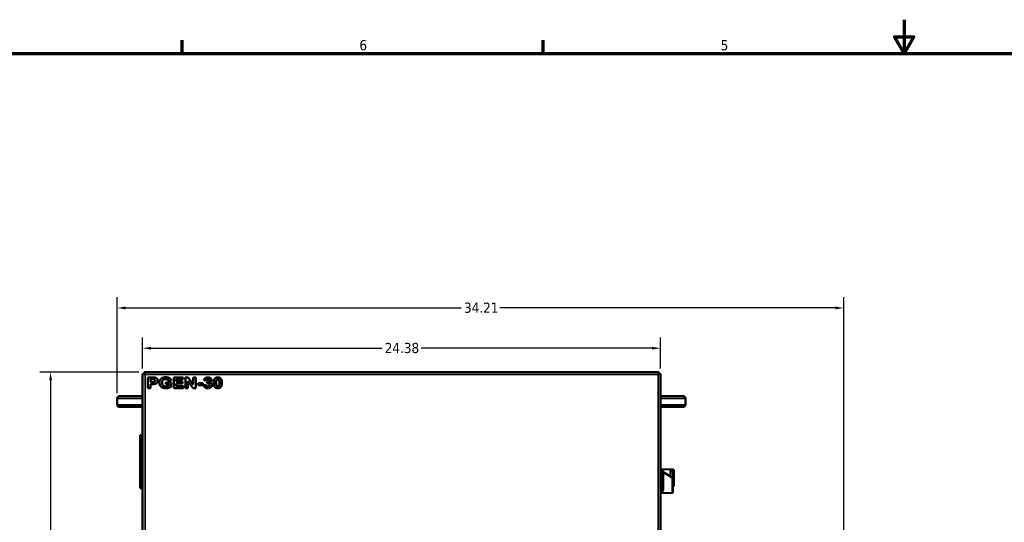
# Model space of a CAD drawing. Header units: inches. Extents: x 0 to 136, y 2 to 86.
# Tile 71 of 160: x 26 to 73, y 62 to 86. Entities that reach past the tile are written whole.
import ezdxf

# ---------------------------------------------------------------- set-up
doc = ezdxf.new("R2010")
doc.units = ezdxf.units.IN
doc.header["$LTSCALE"] = 4
doc.header["$MEASUREMENT"] = 0
for name, color, linetype, lineweight in [('Border (ANSI)', 7, 'Continuous', 70), ('Dimension (ANSI)', 7, 'Continuous', 25), ('Visible (ANSI)', 7, 'Continuous', 50), ('Visible Narrow (ANSI)', 7, 'Continuous', 35)]:
    doc.layers.add(name, color=color, linetype=linetype, lineweight=lineweight)
doc.styles.add('Note Text (ANSI)', font='tahoma.ttf')
doc.dimstyles.new('Default (ANSI)', dxfattribs={"dimscale": 4, "dimtxt": 0.12, "dimasz": 0.098425, "dimexe": 0.125, "dimexo": 0.0625, "dimgap": 0.031496, "dimtad": 0, "dimtih": 1, "dimtoh": 1, "dimrnd": 1e-08, "dimzin": 4, "dimdsep": 46, "dimtxsty": 'Note Text (ANSI)', "dimcen": 0.09, "dimdle": 0.393701, "dimclrd": 256, "dimclre": 256, "dimclrt": 256, "dimadec": 0, "dimazin": 1, "dimtfac": 1, "dimtofl": 0, "dimtmove": 0, "dimatfit": 3, "dimfxl": 1, "dimtolj": 1, "dimtzin": 4, "dimlwd": -1, "dimlwe": -1, "dimarcsym": 0})

# ---------------------------------------------------------------- blocks, each defined once
blk = doc.blocks.new('Borders Default Border')
at = {"layer": 'Border (ANSI)'}
for p, q in [((8.5, 21), (8.5, 21.16)), ((12.75, 21), (12.75, 21.16))]:
    blk.add_line(p, q, dxfattribs=at)
at = {"layer": 'Border (ANSI)', "flags": 128}
for points in [[(17, 21.4), (17, 21), (16.885, 21.2), (17.115, 21.2), (17, 21)], [(0.5, 1), (0.5, 21), (33.5, 21), (33.5, 1), (0.5, 1)]]:
    blk.add_lwpolyline(points, dxfattribs=at)
at = {"layer": 'Border (ANSI)', "char_height": 0.12, "attachment_point": 7, "style": 'Note Text (ANSI)'}
for s, insert in [('6', (10.587, 21.037)), ('5', (14.84, 21.037))]:
    blk.add_mtext(s, dxfattribs=dict(at, insert=insert))
blk = doc.blocks.new('*D8')
at = {"layer": 'Defpoints', "color": 0, "transparency": 16777216}
for p in [(27.807, 69), (32.216, 69), (32.574, 16.802)]:
    blk.add_point(p, dxfattribs=at)
at = {"layer": 'Dimension (ANSI)', "transparency": 16777216}
for p, q in [((31.966, 69), (27.307, 69)), ((27.807, 68.607), (27.807, 43.277)), ((27.807, 17.196), (27.807, 42.525)), ((32.324, 16.802), (27.307, 16.802))]:
    blk.add_line(p, q, dxfattribs=at)
for points in [[(27.741, 68.607), (27.873, 68.607), (27.807, 69)], [(27.741, 17.196), (27.873, 17.196), (27.807, 16.802)]]:
    blk.add_solid(points, dxfattribs=at)
at = {"layer": 'Dimension (ANSI)', "transparency": 16777216, "insert": (27.02, 43.151), "char_height": 0.48, "attachment_point": 1, "style": 'Note Text (ANSI)'}
blk.add_mtext('\\A1;52.20', dxfattribs=at)
blk = doc.blocks.new('*D9')
at = {"layer": 'Defpoints', "color": 0, "transparency": 16777216}
for p in [(65.154, 72.023), (30.949, 67.764), (65.154, 51.844)]:
    blk.add_point(p, dxfattribs=at)
at = {"layer": 'Dimension (ANSI)', "transparency": 16777216}
for p, q in [((30.949, 68.014), (30.949, 72.523)), ((65.154, 52.094), (65.154, 72.523)), ((31.343, 72.023), (47.147, 72.023)), ((64.76, 72.023), (48.956, 72.023))]:
    blk.add_line(p, q, dxfattribs=at)
for points in [[(31.343, 72.089), (31.343, 71.958), (30.949, 72.023)], [(64.76, 72.089), (64.76, 71.958), (65.154, 72.023)]]:
    blk.add_solid(points, dxfattribs=at)
at = {"layer": 'Dimension (ANSI)', "transparency": 16777216, "insert": (47.273, 72.273), "char_height": 0.48, "attachment_point": 1, "style": 'Note Text (ANSI)'}
blk.add_mtext('\\A1;34.21', dxfattribs=at)
blk = doc.blocks.new('*D10')
at = {"layer": 'Defpoints', "color": 0, "transparency": 16777216}
for p in [(56.525, 70.127), (32.142, 68.926), (56.525, 68.926)]:
    blk.add_point(p, dxfattribs=at)
at = {"layer": 'Dimension (ANSI)', "transparency": 16777216}
for p, q in [((32.142, 69.176), (32.142, 70.627)), ((56.525, 69.176), (56.525, 70.627)), ((32.536, 70.127), (43.416, 70.127)), ((56.131, 70.127), (45.251, 70.127))]:
    blk.add_line(p, q, dxfattribs=at)
for points in [[(32.536, 70.193), (32.536, 70.061), (32.142, 70.127)], [(56.131, 70.193), (56.131, 70.061), (56.525, 70.127)]]:
    blk.add_solid(points, dxfattribs=at)
at = {"layer": 'Dimension (ANSI)', "transparency": 16777216, "insert": (43.542, 70.378), "char_height": 0.48, "attachment_point": 1, "style": 'Note Text (ANSI)'}
blk.add_mtext('\\A1;24.38', dxfattribs=at)

msp = doc.modelspace()

# ---------------------------------------------------------------- linework, layer by layer
at = {"layer": 'Visible (ANSI)'}
for p, q in [((32.14, 68.926), (32.14, 66.031)), ((32.142, 68.926), (32.14, 68.926)), ((32.185, 68.926), (32.142, 68.926)), ((32.216, 68.926), (32.185, 68.926)), ((32.214, 69), (32.216, 69)), ((32.214, 69), (32.214, 68.926)), ((32.214, 68.926), (32.216, 68.926)), ((32.216, 69), (56.451, 69)), ((32.216, 68.926), (32.216, 68.926)), ((32.216, 68.926), (32.216, 68.926)), ((32.216, 68.926), (32.216, 68.926)), ((32.217, 68.926), (32.216, 68.926)), ((32.217, 68.926), (32.217, 68.958)), ((32.256, 68.887), (32.256, 68.887)), ((32.256, 68.887), (32.256, 68.887)), ((32.393, 68.75), (32.393, 68.75)), ((32.587, 68.75), (32.393, 68.75)), ((32.393, 68.25), (32.393, 68.75)), ((32.393, 68.75), (32.393, 68.25)), ((32.514, 68.666), (32.572, 68.666)), ((32.514, 68.523), (32.514, 68.666)), ((33.228, 68.759), (33.228, 68.759)), ((33.603, 68.75), (33.603, 68.75)), ((34.047, 68.75), (33.603, 68.75)), ((33.603, 68.25), (33.603, 68.75)), ((33.603, 68.75), (33.603, 68.25)), ((33.724, 68.666), (34.047, 68.666)), ((33.724, 68.555), (33.724, 68.666)), ((34.047, 68.666), (34.047, 68.75)), ((34.163, 68.75), (34.163, 68.75)), ((34.28, 68.75), (34.163, 68.75)), ((34.163, 68.25), (34.163, 68.75)), ((34.163, 68.75), (34.163, 68.25)), ((34.526, 68.415), (34.28, 68.75)), ((34.526, 68.415), (34.526, 68.75)), ((34.526, 68.75), (34.526, 68.415)), ((34.526, 68.75), (34.526, 68.75)), ((34.638, 68.75), (34.526, 68.75)), ((34.638, 68.25), (34.638, 68.75)), ((35.131, 68.607), (35.025, 68.621)), ((35.025, 68.621), (35.131, 68.607)), ((35.025, 68.621), (35.025, 68.621)), ((35.21, 68.752), (35.21, 68.752)), ((35.68, 68.752), (35.68, 68.752)), ((56.412, 68.887), (56.412, 68.887)), ((56.449, 68.924), (56.449, 68.924)), ((56.451, 68.926), (56.451, 68.958)), ((56.451, 68.926), (56.451, 68.926)), ((56.451, 68.926), (56.451, 68.926)), ((56.451, 68.926), (56.451, 68.926)), ((56.451, 68.926), (56.451, 68.926)), ((56.451, 68.926), (56.451, 68.926)), ((56.451, 68.926), (56.483, 68.926)), ((56.483, 68.926), (56.525, 68.926)), ((56.525, 20.676), (56.525, 68.926)), ((32.393, 68.25), (32.514, 68.25)), ((32.393, 68.25), (32.393, 68.25)), ((32.58, 68.523), (32.514, 68.523)), ((32.514, 68.439), (32.593, 68.439)), ((32.514, 68.25), (32.514, 68.439)), ((33.23, 68.518), (33.23, 68.518)), ((33.491, 68.518), (33.23, 68.518)), ((33.23, 68.434), (33.23, 68.518)), ((33.23, 68.518), (33.23, 68.434)), ((33.23, 68.434), (33.369, 68.434)), ((33.23, 68.434), (33.23, 68.434)), ((33.235, 68.242), (33.235, 68.242)), ((33.363, 68.593), (33.483, 68.612)), ((33.363, 68.593), (33.363, 68.593)), ((33.369, 68.37), (33.369, 68.434)), ((33.369, 68.434), (33.369, 68.37)), ((33.369, 68.37), (33.369, 68.37)), ((33.491, 68.319), (33.491, 68.518)), ((33.603, 68.25), (34.059, 68.25)), ((33.603, 68.25), (33.603, 68.25)), ((34.025, 68.555), (33.724, 68.555)), ((33.724, 68.47), (34.025, 68.47)), ((33.724, 68.335), (33.724, 68.47)), ((34.059, 68.335), (33.724, 68.335)), ((34.025, 68.47), (34.025, 68.555)), ((34.059, 68.25), (34.059, 68.335)), ((34.163, 68.25), (34.275, 68.25)), ((34.163, 68.25), (34.163, 68.25)), ((34.517, 68.25), (34.275, 68.578)), ((34.275, 68.578), (34.517, 68.25)), ((34.275, 68.25), (34.275, 68.578)), ((34.517, 68.25), (34.638, 68.25)), ((34.517, 68.25), (34.517, 68.25)), ((34.752, 68.48), (34.752, 68.48)), ((34.978, 68.48), (34.752, 68.48)), ((34.752, 68.384), (34.752, 68.48)), ((34.752, 68.48), (34.752, 68.384)), ((34.752, 68.384), (34.978, 68.384)), ((34.752, 68.384), (34.752, 68.384)), ((34.978, 68.384), (34.978, 68.48)), ((35.016, 68.383), (35.127, 68.395)), ((35.127, 68.395), (35.016, 68.383)), ((35.016, 68.383), (35.016, 68.383)), ((35.127, 68.395), (35.127, 68.395)), ((35.131, 68.607), (35.131, 68.607)), ((35.164, 68.476), (35.177, 68.554)), ((35.177, 68.554), (35.164, 68.476)), ((35.164, 68.476), (35.164, 68.476)), ((35.177, 68.554), (35.177, 68.554)), ((35.213, 68.242), (35.213, 68.242)), ((35.68, 68.242), (35.68, 68.242)), ((30.949, 67.764), (30.949, 67.464)), ((31.827, 67.864), (31.049, 67.864)), ((31.827, 67.864), (32.14, 67.864)), ((56.525, 67.864), (56.821, 67.864)), ((57.599, 67.864), (56.821, 67.864)), ((57.699, 67.764), (57.699, 67.464)), ((31.049, 67.364), (31.827, 67.364)), ((31.827, 67.364), (32.14, 67.364)), ((56.525, 67.364), (56.821, 67.364)), ((56.821, 67.364), (57.599, 67.364)), ((32.141, 66.031), (32.023, 66.031)), ((32.023, 66.031), (32.023, 65.531)), ((32.141, 66.031), (32.141, 66.031)), ((32.141, 66.031), (32.141, 63.469)), ((32.141, 65.531), (32.023, 65.531)), ((32.141, 65.531), (32.023, 65.531)), ((32.023, 65.531), (32.023, 65.031)), ((32.141, 65.031), (32.023, 65.031)), ((32.023, 65.031), (32.023, 64.531)), ((32.141, 65.031), (32.023, 65.031)), ((32.141, 64.531), (32.023, 64.531)), ((32.141, 64.531), (32.023, 64.531)), ((32.023, 64.531), (32.023, 64.031)), ((32.141, 64.031), (32.023, 64.031)), ((32.023, 64.031), (32.023, 63.531)), ((32.141, 64.031), (32.023, 64.031)), ((56.584, 64.408), (56.525, 64.41)), ((56.584, 63.32), (56.584, 64.408)), ((56.6, 64.391), (56.584, 64.408)), ((56.6, 63.337), (56.6, 64.391)), ((56.623, 64.324), (56.6, 64.324)), ((56.623, 64.431), (56.623, 64.305)), ((56.623, 64.431), (56.989, 64.419)), ((56.625, 64.298), (56.623, 64.299)), ((56.623, 64.299), (56.623, 64.298)), ((56.623, 64.298), (56.625, 64.298)), ((56.647, 64.305), (56.647, 63.429)), ((57.073, 64.039), (56.647, 64.285)), ((56.989, 64.088), (56.989, 64.419)), ((56.993, 64.391), (56.989, 64.391)), ((56.993, 64.297), (56.993, 64.415)), ((57.111, 64.415), (56.993, 64.415)), ((56.993, 64.297), (56.993, 64.085)), ((57.073, 64.039), (57.107, 64.02)), ((57.107, 63.738), (57.107, 64.02)), ((57.151, 64.376), (57.151, 64.297)), ((57.151, 64.297), (57.151, 63.738)), ((32.141, 63.531), (32.023, 63.531)), ((57.111, 63.674), (57.111, 63.45)), ((57.151, 63.738), (57.151, 63.659)), ((32.14, 63.469), (32.14, 46.114)), ((32.141, 63.469), (32.14, 63.469)), ((56.584, 63.32), (56.525, 63.318)), ((56.6, 63.337), (56.584, 63.32)), ((56.623, 63.403), (56.6, 63.403)), ((56.623, 63.429), (56.623, 63.297)), ((57.073, 63.311), (56.623, 63.297)), ((57.111, 63.351), (57.111, 63.45))]:
    msp.add_line(p, q, dxfattribs=at)
for centre, radius, start, end in [((31.049, 67.764), 0.1, 90, 180), ((57.599, 67.764), 0.1, 0, 90), ((31.049, 67.464), 0.1, 180, 270), ((57.599, 67.464), 0.1, 270, 0), ((57.111, 64.376), 0.0394, 0, 90), ((57.111, 63.659), 0.0394, 270, 0)]:
    msp.add_arc(centre, radius, start, end, dxfattribs=at)
for centre, major_axis, ratio, start_param, end_param in [((32.216, 68.887), (0, 0.113), 0.003758, 5.3872, 6.283185), ((32.256, 68.887), (-0.0394, 0.0394), 0.001879, 4.715335, 6.281306), ((32.256, 68.887), (0, 0.0394), 0.003758, 4.714622, 4.717214), ((32.256, 68.887), (0, 0.113), 0.003758, 4.712389, 4.714065), ((32.256, 68.887), (0.113, -0.113), 0.001879, 1.570594, 1.572366), ((32.256, 68.887), (-0.113, 0.113), 0.001879, 4.712186, 4.713958), ((56.412, 68.887), (0.0394, 0.0394), 0.001879, 4.721326, 6.285064), ((56.412, 68.887), (0, -0.113), 0.003758, 1.570796, 1.572473), ((56.412, 68.887), (0.113, 0.113), 0.001879, 4.715944, 4.717716), ((56.412, 68.887), (-0.113, -0.113), 0.001879, 1.574352, 1.576123), ((56.451, 68.887), (0, 0.113), 0.003758, 5.3872, 6.283185)]:
    msp.add_ellipse(centre, major_axis=major_axis, ratio=ratio, start_param=start_param, end_param=end_param, dxfattribs=at)
for points, degree in [([(32.185, 68.926), (32.205, 68.913), (32.23, 68.9), (32.256, 68.887)], 3), ([(32.217, 68.958), (32.23, 68.938), (32.243, 68.913), (32.256, 68.887)], 3), ([(32.659, 68.662), (32.637, 68.666), (32.572, 68.666)], 2), ([(32.572, 68.666), (32.637, 68.666), (32.659, 68.662)], 2), ([(32.731, 68.743), (32.697, 68.75), (32.587, 68.75)], 2), ([(32.727, 68.595), (32.727, 68.622), (32.688, 68.658), (32.659, 68.662)], 2), ([(32.659, 68.662), (32.688, 68.658), (32.727, 68.622), (32.727, 68.595)], 2), ([(32.852, 68.596), (32.852, 68.656), (32.782, 68.732), (32.731, 68.743)], 2), ([(32.93, 68.502), (32.93, 68.58), (33.009, 68.701), (33.084, 68.734)], 2), ([(33.084, 68.734), (33.009, 68.701), (32.93, 68.58), (32.93, 68.502)], 2), ([(33.055, 68.506), (33.055, 68.589), (33.148, 68.672), (33.228, 68.672)], 2), ([(33.084, 68.734), (33.142, 68.759), (33.228, 68.759)], 2), ([(33.228, 68.759), (33.142, 68.759), (33.084, 68.734)], 2), ([(33.483, 68.612), (33.466, 68.68), (33.34, 68.759), (33.228, 68.759)], 2), ([(33.228, 68.672), (33.28, 68.672), (33.35, 68.63), (33.363, 68.593)], 2), ([(35.025, 68.621), (35.036, 68.667), (35.081, 68.721), (35.16, 68.752), (35.21, 68.752)], 2), ([(35.21, 68.752), (35.16, 68.752), (35.081, 68.721), (35.036, 68.667), (35.025, 68.621)], 2), ([(35.131, 68.607), (35.135, 68.639), (35.177, 68.673), (35.206, 68.673)], 2), ([(35.272, 68.618), (35.272, 68.589), (35.223, 68.553), (35.177, 68.554)], 2), ([(35.206, 68.673), (35.236, 68.673), (35.272, 68.644), (35.272, 68.618)], 2), ([(35.345, 68.707), (35.294, 68.752), (35.21, 68.752)], 2), ([(35.301, 68.519), (35.388, 68.559), (35.388, 68.624)], 2), ([(35.388, 68.624), (35.388, 68.671), (35.345, 68.707)], 2), ([(35.486, 68.498), (35.486, 68.639), (35.545, 68.701)], 2), ([(35.545, 68.701), (35.486, 68.639), (35.486, 68.498)], 2), ([(35.545, 68.701), (35.593, 68.752), (35.68, 68.752)], 2), ([(35.68, 68.752), (35.593, 68.752), (35.545, 68.701)], 2), ([(35.606, 68.497), (35.606, 68.585), (35.618, 68.622)], 2), ([(35.618, 68.622), (35.627, 68.65), (35.659, 68.672), (35.68, 68.672)], 2), ([(35.817, 68.7), (35.768, 68.752), (35.68, 68.752)], 2), ([(35.68, 68.672), (35.701, 68.672), (35.733, 68.65), (35.755, 68.585), (35.755, 68.497)], 2), ([(35.875, 68.497), (35.875, 68.639), (35.817, 68.7)], 2), ([(56.451, 68.958), (56.438, 68.938), (56.425, 68.913), (56.412, 68.887)], 3), ([(56.483, 68.926), (56.463, 68.913), (56.438, 68.9), (56.413, 68.887)], 3), ([(32.58, 68.523), (32.651, 68.523), (32.699, 68.539), (32.727, 68.573), (32.727, 68.595)], 2), ([(32.727, 68.595), (32.727, 68.573), (32.7, 68.539), (32.652, 68.523), (32.58, 68.523)], 2), ([(32.593, 68.439), (32.675, 68.439), (32.718, 68.446)], 2), ([(32.718, 68.446), (32.75, 68.452), (32.812, 68.488), (32.852, 68.551), (32.852, 68.596)], 2), ([(33.235, 68.242), (33.14, 68.242), (33.001, 68.308), (32.93, 68.43), (32.93, 68.502)], 2), ([(32.93, 68.502), (32.93, 68.43), (33.001, 68.308), (33.14, 68.242), (33.235, 68.242)], 2), ([(33.227, 68.328), (33.15, 68.328), (33.055, 68.417), (33.055, 68.506)], 2), ([(33.369, 68.37), (33.341, 68.353), (33.265, 68.328), (33.227, 68.328)], 2), ([(33.235, 68.242), (33.309, 68.242), (33.453, 68.288), (33.491, 68.319)], 2), ([(35.213, 68.242), (35.132, 68.242), (35.025, 68.32), (35.016, 68.383)], 2), ([(35.016, 68.383), (35.025, 68.32), (35.132, 68.242), (35.213, 68.242)], 2), ([(35.212, 68.322), (35.179, 68.322), (35.133, 68.359), (35.127, 68.395)], 2), ([(35.164, 68.476), (35.195, 68.483), (35.217, 68.483)], 2), ([(35.297, 68.405), (35.297, 68.366), (35.248, 68.322), (35.212, 68.322)], 2), ([(35.213, 68.242), (35.299, 68.242), (35.414, 68.334), (35.414, 68.4)], 2), ([(35.217, 68.483), (35.25, 68.483), (35.297, 68.441), (35.297, 68.405)], 2), ([(35.414, 68.4), (35.414, 68.446), (35.353, 68.51), (35.301, 68.519)], 2), ([(35.68, 68.242), (35.593, 68.242), (35.486, 68.354), (35.486, 68.498)], 2), ([(35.486, 68.498), (35.486, 68.354), (35.593, 68.242), (35.68, 68.242)], 2), ([(35.68, 68.322), (35.659, 68.322), (35.627, 68.343), (35.606, 68.409), (35.606, 68.497)], 2), ([(35.743, 68.372), (35.734, 68.344), (35.701, 68.322), (35.68, 68.322)], 2), ([(35.68, 68.242), (35.768, 68.242), (35.816, 68.293)], 2), ([(35.743, 68.372), (35.755, 68.409), (35.755, 68.497)], 2), ([(35.755, 68.497), (35.755, 68.409), (35.743, 68.372)], 2), ([(35.816, 68.293), (35.875, 68.355), (35.875, 68.497)], 2)]:
    msp.add_open_spline(points, degree=degree, dxfattribs=at)
for points, degree, knots in [([(32.216, 68.926), (32.228, 68.915), (32.237, 68.906), (32.246, 68.896), (32.249, 68.894), (32.251, 68.891), (32.252, 68.891), (32.253, 68.89), (32.253, 68.889), (32.254, 68.889), (32.254, 68.888), (32.255, 68.888), (32.255, 68.887), (32.256, 68.887), (32.256, 68.887), (32.256, 68.887)], 3, [-0.3109051, -0.3109051, -0.3109051, -0.3109051, -0.2271505, -0.2271505, -0.1822045, -0.1822045, -0.1581495, -0.1581495, -0.1387604, -0.1387604, -0.1071206, -0.1071206, -0.0646655, -0.0646655, -0.000001, -0.000001, -0.000001, -0.000001]), ([(32.256, 68.887), (32.256, 68.887), (32.256, 68.887), (32.255, 68.888), (32.255, 68.888), (32.254, 68.888), (32.254, 68.889), (32.253, 68.89), (32.253, 68.89), (32.252, 68.891), (32.251, 68.892), (32.248, 68.895), (32.245, 68.898), (32.235, 68.907), (32.227, 68.916), (32.217, 68.926)], 3, [0.000001, 0.000001, 0.000001, 0.000001, 0.1264575, 0.1264575, 0.2000625, 0.2000625, 0.2568463, 0.2568463, 0.2945237, 0.2945237, 0.3458611, 0.3458611, 0.4447404, 0.4447404, 0.5961826, 0.5961826, 0.5961826, 0.5961826]), ([(33.363, 68.593), (33.35, 68.63), (33.28, 68.672), (33.228, 68.672)], 2, [0, 0, 0, 1, 1.999643, 1.999643, 1.999643]), ([(35.182, 68.554), (35.225, 68.554), (35.272, 68.589), (35.272, 68.618)], 2, [0.060208, 0.060208, 0.060208, 1, 2, 2, 2]), ([(35.272, 68.618), (35.272, 68.644), (35.236, 68.673), (35.206, 68.673)], 2, [0, 0, 0, 1, 1.999376, 1.999376, 1.999376]), ([(35.755, 68.497), (35.755, 68.585), (35.733, 68.65), (35.701, 68.672), (35.68, 68.672)], 2, [0, 0, 0, 1, 2, 2.999103, 2.999103, 2.999103]), ([(56.451, 68.926), (56.44, 68.915), (56.431, 68.906), (56.421, 68.896), (56.419, 68.894), (56.416, 68.891), (56.416, 68.891), (56.415, 68.89), (56.414, 68.889), (56.414, 68.889), (56.413, 68.888), (56.413, 68.888), (56.413, 68.888), (56.412, 68.887), (56.412, 68.887), (56.412, 68.887)], 3, [-0.3109051, -0.3109051, -0.3109051, -0.3109051, -0.2271505, -0.2271505, -0.1822045, -0.1822045, -0.1581495, -0.1581495, -0.1387604, -0.1387604, -0.1071206, -0.1071206, -0.0646655, -0.0646655, -0.0574015, -0.0574015, -0.0574015, -0.0574015]), ([(56.413, 68.887), (56.413, 68.887), (56.413, 68.887), (56.413, 68.888), (56.413, 68.888), (56.414, 68.888), (56.414, 68.889), (56.415, 68.889), (56.415, 68.89), (56.416, 68.891), (56.417, 68.892), (56.42, 68.895), (56.423, 68.897), (56.433, 68.907), (56.441, 68.916), (56.451, 68.926)], 3, [0.000001, 0.000001, 0.000001, 0.000001, 0.1264575, 0.1264575, 0.2000625, 0.2000625, 0.2568463, 0.2568463, 0.2945237, 0.2945237, 0.3458611, 0.3458611, 0.4447404, 0.4447404, 0.5961826, 0.5961826, 0.5961826, 0.5961826]), ([(33.227, 68.328), (33.265, 68.328), (33.341, 68.353), (33.369, 68.37)], 2, [0.000493, 0.000493, 0.000493, 1, 2, 2, 2]), ([(35.212, 68.322), (35.248, 68.322), (35.297, 68.366), (35.297, 68.405)], 2, [0.00053, 0.00053, 0.00053, 1, 2, 2, 2]), ([(35.297, 68.405), (35.297, 68.441), (35.25, 68.483), (35.217, 68.483)], 2, [0, 0, 0, 1, 1.99944, 1.99944, 1.99944]), ([(35.68, 68.322), (35.701, 68.322), (35.734, 68.344), (35.743, 68.372)], 2, [0.000897, 0.000897, 0.000897, 1, 2, 2, 2]), ([(56.647, 64.305), (56.643, 64.305), (56.639, 64.305), (56.631, 64.305), (56.627, 64.305), (56.623, 64.305)], 3, [-0.06004043, -0.06004043, -0.06004043, -0.06004043, -0.0300204, -0.0300204, -0.00000101, -0.00000101, -0.00000101, -0.00000101]), ([(57.107, 63.738), (57.107, 63.726), (57.108, 63.713), (57.11, 63.692), (57.111, 63.683), (57.111, 63.674)], 3, [0.3466296, 0.3466296, 0.3466296, 0.3466296, 0.4359606, 0.4359606, 0.5090236, 0.5090236, 0.5090236, 0.5090236]), ([(56.623, 63.429), (56.627, 63.429), (56.631, 63.429), (56.639, 63.429), (56.643, 63.429), (56.647, 63.429)], 3, [-0.06003988, -0.06003988, -0.06003988, -0.06003988, -0.03002091, -0.03002091, -0.000001, -0.000001, -0.000001, -0.000001]), ([(57.111, 63.351), (57.111, 63.348), (57.111, 63.346), (57.11, 63.339), (57.109, 63.335), (57.105, 63.328), (57.102, 63.325), (57.096, 63.319), (57.092, 63.317), (57.084, 63.313), (57.079, 63.311), (57.073, 63.311)], 3, [0, 0, 0, 0, 0.0184322, 0.0184322, 0.0500649, 0.0500649, 0.0816976, 0.0816976, 0.1133302, 0.1133302, 0.1531598, 0.1531598, 0.1531598, 0.1531598])]:
    msp.add_open_spline(points, degree=degree, knots=knots, dxfattribs=at)
at = {"layer": 'Visible Narrow (ANSI)'}
for p, q in [((32.142, 20.676), (32.142, 68.926)), ((56.412, 68.887), (32.256, 68.887)), ((32.256, 68.887), (32.256, 20.716)), ((32.659, 68.662), (32.659, 68.662)), ((33.084, 68.734), (33.084, 68.734)), ((35.272, 68.618), (35.272, 68.618)), ((35.545, 68.701), (35.545, 68.701)), ((56.412, 20.716), (56.412, 68.887)), ((32.727, 68.595), (32.727, 68.595)), ((32.93, 68.502), (32.93, 68.502)), ((35.297, 68.405), (35.297, 68.405)), ((35.486, 68.498), (35.486, 68.498)), ((35.743, 68.372), (35.743, 68.372)), ((35.755, 68.497), (35.755, 68.497)), ((30.949, 67.764), (32.14, 67.764)), ((56.525, 67.764), (57.699, 67.764)), ((30.949, 67.464), (32.14, 67.464)), ((56.525, 67.464), (57.699, 67.464)), ((56.989, 64.293), (56.993, 64.293)), ((56.993, 64.297), (57.111, 64.297)), ((57.073, 64.039), (57.073, 63.45)), ((57.111, 64.297), (57.111, 64.415)), ((57.151, 64.297), (57.111, 64.297)), ((57.111, 64.297), (57.111, 63.738)), ((57.111, 63.738), (57.107, 63.738)), ((57.151, 63.738), (57.111, 63.738)), ((57.111, 63.674), (57.111, 63.738)), ((57.073, 63.45), (57.111, 63.45))]:
    msp.add_line(p, q, dxfattribs=at)
msp.add_open_spline([(57.073, 63.45), (57.073, 63.441), (57.073, 63.432), (57.073, 63.414), (57.073, 63.406), (57.073, 63.389), (57.073, 63.381), (57.073, 63.366), (57.073, 63.358), (57.073, 63.346), (57.073, 63.34), (57.073, 63.33), (57.073, 63.325), (57.073, 63.318), (57.073, 63.316), (57.073, 63.312), (57.073, 63.311), (57.073, 63.311), (57.073, 63.311), (57.073, 63.311)], degree=3, knots=[0, 0, 0, 0, 0.000494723, 0.000494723, 0.000989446, 0.000989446, 0.001484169, 0.001484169, 0.001978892, 0.001978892, 0.002473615, 0.002473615, 0.002968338, 0.002968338, 0.003463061, 0.003463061, 0.003957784, 0.003957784, 0.00395975, 0.00395975, 0.00395975, 0.00395975], dxfattribs=at)

# ---------------------------------------------------------------- block references
at = {"xscale": 4, "yscale": 4, "zscale": 4}
msp.add_blockref('Borders Default Border', (0, 0), dxfattribs=at)

# ---------------------------------------------------------------- dimensions: what is measured, and where the dimension line sits
at = {"layer": 'Dimension (ANSI)'}
for base, p1, p2, angle, override, picture, middle in [((65.15411, 72.02318), (30.94909, 67.76374), (65.15411, 51.84432), 180, {"dimgap": 0.031496, "dimtih": 0, "dimtoh": 0, "dimdec": 2, "dimtol": 0, "dimlim": 0, "dimtp": 0, "dimtm": 0, "dimtdec": 2, "dimatfit": 1}, '*D9', (48.0516, 72.02318)), ((27.807, 69), (32.574, 16.802), (32.216, 69), 270, {"dimgap": 0.031496, "dimdec": 2, "dimtol": 0, "dimlim": 0, "dimtp": 0, "dimtm": 0, "dimtdec": 2, "dimatfit": 1}, '*D8', (27.807, 42.901))]:
    dim = msp.add_linear_dim(base=base, p1=p1, p2=p2, angle=angle, dimstyle='Default (ANSI)', override=override, dxfattribs=at)
    dim.commit()
    dim.dimension.update_dxf_attribs({"geometry": picture, "text_midpoint": middle, "dimtype": 160})
dim = msp.add_linear_dim(base=(56.525, 70.127), p1=(32.142, 68.926), p2=(56.525, 68.926), dimstyle='Default (ANSI)', override={"dimgap": 0.031496, "dimtih": 0, "dimtoh": 0, "dimdec": 2, "dimtol": 0, "dimlim": 0, "dimtp": 0, "dimtm": 0, "dimtdec": 2, "dimatfit": 1}, dxfattribs=at)
dim.commit()
dim.dimension.update_dxf_attribs({"geometry": '*D10', "text_midpoint": (44.334, 70.127), "dimtype": 160})

doc.saveas('drawing.dxf')
